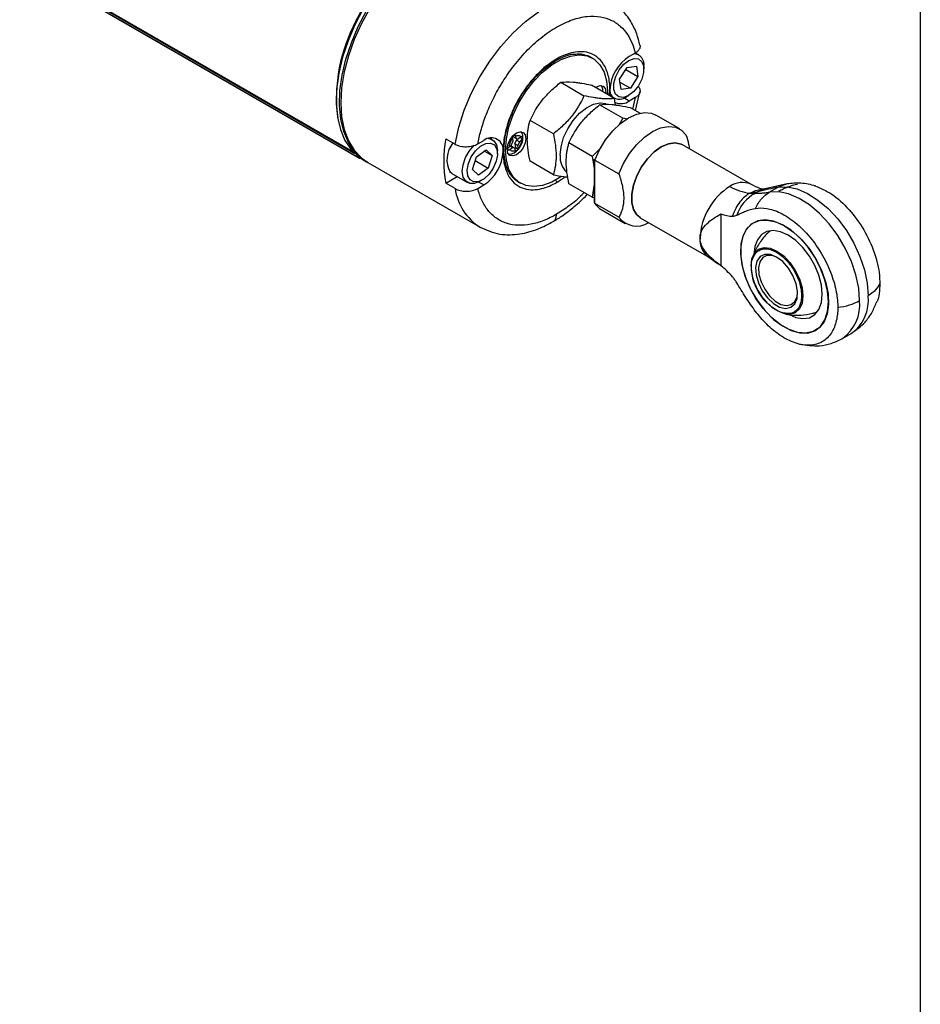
# Model space of a CAD drawing. Header units: millimetres. Extents: x 16 to 683, y 16 to 524.
# Tile 7 of 8: x 582 to 683, y 245 to 355. Entities that reach past the tile are written whole.
import ezdxf

# ---------------------------------------------------------------- set-up
doc = ezdxf.new("R2010")
doc.units = ezdxf.units.MM
doc.header["$LTSCALE"] = 2.5
doc.layers.add('TEXT', color=140, linetype='Continuous', lineweight=25)

msp = doc.modelspace()

# ---------------------------------------------------------------- linework, layer by layer
for p, q in [((402.256, 465.297), (619.395, 339.945)), ((402.2, 465.048), (619.772, 339.446)), ((402.214, 465.234), (619.595, 339.742)), ((402.533, 464.806), (620.104, 339.205)), ((402.535, 464.804), (620.107, 339.203)), ((619.827, 354.638), (619.786, 354.654)), ((646.109, 350.339), (645.837, 350.496)), ((650.86, 350.921), (650.194, 350.536)), ((651.252, 350.705), (650.868, 350.927)), ((649.111, 348.003), (649.961, 349.299)), ((649.816, 349.077), (651.168, 348.296)), ((649.961, 349.299), (650.99, 349.445)), ((650.99, 349.445), (651.168, 348.296)), ((651.826, 349.123), (651.826, 349.437)), ((649.29, 346.854), (649.111, 348.003)), ((651.168, 348.296), (650.319, 347.001)), ((642.561, 347.659), (645.154, 346.162)), ((648.569, 345.856), (645.976, 347.353)), ((646.537, 347.029), (646.555, 347.041)), ((647.081, 347.3), (647.098, 347.276)), ((647.983, 346.195), (648.046, 346.815)), ((649.163, 347.668), (650.319, 347.001)), ((650.319, 347.001), (649.29, 346.854)), ((617.533, 345.843), (617.533, 345.683)), ((647.169, 346.667), (647.214, 346.706)), ((647.214, 346.706), (647.216, 346.64)), ((647.597, 346.556), (647.591, 346.421)), ((648.155, 346.098), (648.483, 345.908)), ((648.66, 345.128), (648.569, 345.856)), ((650.194, 345.574), (649.605, 345.914)), ((649.868, 346.046), (650.14, 346.203)), ((650.86, 345.959), (650.194, 345.574)), ((650.86, 345.959), (650.544, 344.675)), ((650.878, 344.523), (651.375, 346.595)), ((649.489, 343.659), (646.896, 345.156)), ((650.311, 344.851), (651.41, 344.216)), ((649.489, 343.659), (649.027, 342.901)), ((650.052, 343.564), (649.489, 343.659)), ((655.828, 342.463), (653.162, 344.002)), ((641.739, 341.913), (639.146, 343.41)), ((629.752, 341.373), (630.785, 340.776)), ((634.935, 341.285), (634.66, 341.443)), ((637.275, 341.124), (637.215, 341.397)), ((637.262, 341.602), (637.257, 341.624)), ((637.589, 341.413), (637.262, 341.602)), ((637.288, 341.741), (637.326, 341.678)), ((637.533, 341.663), (637.589, 341.413)), ((637.589, 341.413), (637.868, 341.349)), ((637.635, 341.229), (637.797, 341.365)), ((638.134, 341.572), (637.868, 341.349)), ((638.067, 341.515), (638.315, 341.372)), ((632.38, 340.024), (632.903, 340.647)), ((633.32, 340.795), (633.985, 341.179)), ((636.835, 340.484), (637.08, 340.689)), ((637.173, 340.381), (636.9, 340.538)), ((636.907, 340.158), (637.173, 340.381)), ((636.918, 340.553), (637.126, 340.505)), ((637.08, 340.689), (637.275, 341.124)), ((637.453, 340.316), (637.126, 340.505)), ((637.453, 340.316), (637.173, 340.381)), ((637.44, 340.794), (637.635, 341.229)), ((637.44, 340.794), (637.53, 340.384)), ((637.766, 340.606), (637.44, 340.794)), ((637.53, 340.384), (637.451, 340.318)), ((637.508, 340.066), (637.453, 340.316)), ((637.53, 340.384), (637.832, 340.21)), ((637.962, 341.041), (637.635, 341.229)), ((637.962, 341.041), (637.766, 340.606)), ((637.826, 340.333), (637.766, 340.606)), ((638.206, 341.246), (637.962, 341.041)), ((646.074, 339.41), (643.481, 340.908)), ((647.112, 340.415), (646.074, 339.41)), ((663.75, 336.291), (656.114, 340.699)), ((632.73, 337.951), (633.165, 339.368)), ((633.165, 339.368), (634.257, 340.146)), ((634.056, 340.003), (634.914, 339.508)), ((634.257, 340.146), (634.914, 339.508)), ((634.914, 339.508), (634.479, 338.091)), ((635.508, 339.703), (635.508, 340.017)), ((646.074, 339.41), (646.303, 338.102)), ((646.303, 339.084), (646.303, 334.249)), ((620.545, 339.027), (620.921, 338.81)), ((621.06, 338.73), (633.57, 331.508)), ((633.03, 338.928), (634.479, 338.091)), ((634.479, 338.091), (633.387, 337.313)), ((641.739, 337.359), (639.146, 338.856)), ((646.37, 338.989), (649.036, 337.45)), ((646.37, 334.156), (646.37, 338.989)), ((629.752, 336.411), (631.026, 337.146)), ((630.425, 337.493), (630.24, 337.634)), ((630.425, 337.493), (632.166, 336.488)), ((633.387, 337.313), (632.73, 337.951)), ((630.785, 335.814), (629.752, 336.411)), ((633.32, 335.833), (633.985, 336.217)), ((633.985, 336.217), (633.409, 336.55)), ((633.55, 336.626), (633.822, 336.783)), ((637.799, 336.572), (638.071, 336.415)), ((646.074, 334.857), (643.481, 336.354)), ((646.303, 336.319), (646.074, 334.857)), ((667.795, 336.339), (665.172, 335.738)), ((666.778, 335.97), (665.825, 335.42)), ((667.79, 336.33), (666.778, 335.97)), ((646.074, 334.857), (646.303, 334.813)), ((664.509, 335.444), (664.222, 335.279)), ((665.172, 335.738), (665.135, 335.731)), ((649.036, 332.617), (646.37, 334.156)), ((647.085, 333.476), (649.751, 331.937)), ((651.422, 332.571), (659.058, 328.163)), ((660.404, 332.985), (660.404, 327.223)), ((659.058, 328.163), (660.09, 327.436)), ((673.96, 319.12), (674.913, 319.671))]:
    msp.add_line(p, q)
at = {"flags": 128}
for points in [[(635.082, 364.209), (634.582, 364.461), (633.466, 364.797), (632.244, 364.888), (630.939, 364.732), (629.577, 364.331), (628.181, 363.694), (626.779, 362.832), (625.396, 361.76), (624.058, 360.5), (622.79, 359.075), (621.615, 357.51), (620.556, 355.836), (619.632, 354.083), (618.861, 352.284), (618.256, 350.473), (617.83, 348.683), (617.589, 346.948)], [(617.965, 346.731), (618.206, 348.466), (618.633, 350.256), (619.237, 352.067), (620.009, 353.866), (620.932, 355.619), (621.991, 357.293), (623.166, 358.857), (624.434, 360.283), (625.772, 361.543), (627.155, 362.614), (628.557, 363.477), (629.953, 364.114), (631.316, 364.514), (632.62, 364.671), (633.842, 364.58), (634.959, 364.243), (635.528, 363.951)], [(635.597, 363.912), (635.345, 364.048), (634.257, 364.442), (633.058, 364.592), (631.771, 364.494), (630.42, 364.151), (629.03, 363.57), (627.627, 362.76), (626.237, 361.737), (624.886, 360.52), (623.599, 359.131), (622.4, 357.597), (621.311, 355.946), (620.354, 354.209), (619.545, 352.419), (618.899, 350.607), (618.429, 348.809), (618.144, 347.058), (618.048, 345.386)], [(630.785, 340.776), (631.195, 342.644), (631.802, 344.541), (632.594, 346.43), (633.554, 348.27), (634.664, 350.025), (635.9, 351.659), (637.237, 353.138), (638.648, 354.433), (640.103, 355.515), (641.574, 356.364), (643.03, 356.962), (644.44, 357.297), (645.778, 357.362), (647.014, 357.155), (648.107, 356.69)], [(636.406, 340.095), (636.502, 341.357), (636.789, 342.688), (637.257, 344.042), (637.889, 345.374), (638.664, 346.637), (639.556, 347.79), (640.534, 348.792), (641.565, 349.61), (642.614, 350.215), (643.645, 350.588), (644.623, 350.715), (645.515, 350.592), (646.29, 350.224), (646.922, 349.622), (647.39, 348.808), (647.677, 347.808), (647.774, 346.658), (647.766, 346.322)], [(645.438, 350.684), (645.647, 350.595), (645.837, 350.496)], [(650.734, 350.315), (651.238, 350.261), (651.609, 349.953), (651.804, 349.427), (651.797, 348.747), (651.591, 347.995), (651.209, 347.262), (650.699, 346.635), (650.121, 346.192), (649.546, 345.984), (649.042, 346.038), (648.67, 346.346), (648.476, 346.872), (648.483, 347.552), (648.689, 348.304), (649.07, 349.038), (649.581, 349.664), (650.158, 350.107), (650.734, 350.315)], [(617.589, 346.948), (617.539, 345.3), (617.68, 343.77), (618.01, 342.385), (618.523, 341.173), (619.209, 340.155), (620.055, 339.351), (620.545, 339.027)], [(646.436, 347.088), (646.55, 347.161), (646.951, 347.3), (647.29, 347.234), (647.517, 346.973), (647.597, 346.556)], [(648.046, 346.815), (648.087, 346.355), (648.155, 346.098)], [(620.991, 338.771), (620.431, 339.134), (619.585, 339.938), (618.899, 340.956), (618.387, 342.168), (618.057, 343.552), (617.915, 345.083), (617.965, 346.731)], [(618.048, 345.386), (618.144, 343.825), (618.429, 342.404), (618.899, 341.148), (619.545, 340.082), (620.354, 339.226), (621.06, 338.73)], [(642.498, 339.53), (642.596, 340.485), (642.884, 341.494), (643.345, 342.492), (643.949, 343.418), (644.659, 344.213), (645.429, 344.827), (646.211, 345.222), (646.957, 345.372), (647.577, 345.285)], [(646.37, 338.989), (646.896, 340.152), (647.567, 341.251), (648.352, 342.237), (649.218, 343.066), (650.123, 343.701), (651.029, 344.113), (651.895, 344.282), (652.68, 344.203), (653.162, 344.002)], [(649.036, 337.45), (649.562, 338.613), (650.232, 339.712), (651.018, 340.698), (651.883, 341.528), (652.789, 342.162), (653.695, 342.574), (654.561, 342.743), (655.346, 342.664), (656.017, 342.339), (656.542, 341.783)], [(634.523, 341.411), (634.681, 341.385), (635.12, 341.144), (635.405, 340.682), (635.508, 340.045), (635.508, 340.017)], [(638.677, 341.406), (638.597, 340.898), (638.37, 340.374), (638.03, 339.916), (637.629, 339.593), (637.229, 339.454), (636.889, 339.52), (636.662, 339.781), (636.582, 340.198), (636.662, 340.706), (636.889, 341.23), (637.229, 341.688), (637.629, 342.011), (638.03, 342.15), (638.37, 342.084), (638.597, 341.823), (638.677, 341.406)], [(632.47, 336.785), (632.207, 337.238), (632.139, 337.87), (632.273, 338.606), (632.595, 339.356), (633.064, 340.032), (633.625, 340.55), (634.21, 340.848), (634.748, 340.891), (635.174, 340.674), (635.437, 340.222), (635.505, 339.589), (635.371, 338.854), (635.049, 338.103), (634.58, 337.428), (634.019, 336.909), (633.434, 336.611), (632.896, 336.568), (632.47, 336.785)], [(651.464, 332.547), (651.037, 332.882), (650.665, 333.485), (650.474, 334.271), (650.474, 335.195), (650.665, 336.203), (651.037, 337.235), (651.567, 338.233), (652.226, 339.138), (652.974, 339.897), (653.768, 340.467), (654.562, 340.814), (655.31, 340.919), (655.968, 340.774), (656.156, 340.674)], [(656.114, 340.699), (655.968, 340.773), (655.31, 340.918), (654.562, 340.814), (653.768, 340.467), (652.974, 339.897), (652.226, 339.138), (651.568, 338.233), (651.037, 337.235), (650.665, 336.203), (650.474, 335.196), (650.474, 334.272), (650.665, 333.486), (651.037, 332.882), (651.422, 332.571)], [(633.55, 336.626), (632.968, 336.392), (632.419, 336.388), (631.98, 336.629), (631.695, 337.091), (631.592, 337.728), (631.68, 338.48), (631.952, 339.27), (632.38, 340.024)], [(642.563, 337.109), (641.565, 336.538), (640.534, 336.166), (639.556, 336.039), (638.664, 336.161), (637.889, 336.53), (637.257, 337.132), (636.789, 337.946), (636.502, 338.945), (636.406, 340.095)], [(666.778, 335.97), (667.805, 336.004), (668.911, 335.771), (670.063, 335.279), (671.223, 334.542), (672.354, 333.584), (673.419, 332.437), (674.386, 331.136), (675.223, 329.723), (675.904, 328.244), (676.406, 326.745), (676.714, 325.275), (676.817, 323.879)], [(675.864, 323.329), (675.761, 324.724), (675.453, 326.195), (674.951, 327.694), (674.27, 329.173), (673.433, 330.586), (672.466, 331.887), (671.4, 333.034), (670.27, 333.991), (669.11, 334.728), (667.958, 335.221), (666.852, 335.454), (665.825, 335.42)], [(667.502, 331.659), (668.487, 330.975), (669.433, 330.087), (670.299, 329.031), (671.05, 327.853), (671.656, 326.598), (672.093, 325.319), (672.341, 324.069), (672.391, 322.897), (672.241, 321.853), (671.897, 320.979), (671.373, 320.311), (670.691, 319.876), (669.878, 319.692), (668.967, 319.766), (667.997, 320.096), (667.007, 320.668), (666.037, 321.458), (665.126, 322.435), (664.313, 323.558), (663.631, 324.781), (663.107, 326.054), (662.763, 327.325), (662.613, 328.542), (662.663, 329.656), (662.911, 330.62), (663.348, 331.395), (663.954, 331.949), (664.705, 332.26), (665.571, 332.315), (666.517, 332.112), (667.502, 331.659)], [(672.397, 323.18), (672.297, 324.376), (672.001, 325.638), (671.52, 326.916), (670.875, 328.156), (670.091, 329.309), (669.202, 330.326), (668.243, 331.166), (667.254, 331.795), (666.275, 332.187), (665.346, 332.326), (664.506, 332.206), (663.788, 331.833), (663.222, 331.22), (662.831, 330.395), (662.632, 329.39), (662.632, 328.246), (662.831, 327.01), (663.222, 325.734), (663.788, 324.468), (664.506, 323.266), (665.346, 322.175), (666.275, 321.242), (667.254, 320.504), (668.243, 319.99), (669.202, 319.724), (670.091, 319.714), (670.875, 319.962), (671.52, 320.457), (672.001, 321.18), (672.297, 322.1), (672.397, 323.18)], [(668.082, 321.737), (668.745, 321.459), (669.55, 321.32), (670.272, 321.427), (670.875, 321.775), (671.328, 322.347), (671.61, 323.113), (671.705, 324.037), (671.61, 325.07), (671.328, 326.162), (670.875, 327.258), (670.272, 328.302), (669.55, 329.242), (668.745, 330.032), (667.898, 330.631), (667.051, 331.01), (666.246, 331.15), (665.524, 331.043), (664.921, 330.695), (664.468, 330.123), (664.186, 329.356), (664.09, 328.433), (664.09, 328.433)], [(663.918, 328.155), (664.156, 328.631), (664.615, 329.056), (665.213, 329.241), (665.91, 329.172), (666.657, 328.854), (667.405, 328.309), (668.101, 327.574), (668.699, 326.699), (669.158, 325.743), (669.447, 324.772), (669.545, 323.852)], [(663.769, 327.186), (663.868, 327.993), (663.918, 328.155)], [(666.607, 328.191), (665.917, 328.469), (665.289, 328.482), (664.778, 328.23), (664.429, 327.734), (664.274, 327.038), (664.326, 326.205), (664.581, 325.309), (665.016, 324.428), (665.592, 323.642), (666.258, 323.02), (666.955, 322.618), (667.621, 322.471), (668.197, 322.592), (668.632, 322.97), (668.887, 323.573), (668.939, 324.345), (668.784, 325.22), (668.435, 326.118), (667.924, 326.961), (667.296, 327.673), (666.607, 328.191)], [(666.69, 328.141), (666.128, 328.355), (665.544, 328.368), (665.069, 328.133), (664.744, 327.671), (664.6, 327.024), (664.649, 326.25), (664.885, 325.416), (665.29, 324.597), (665.826, 323.865), (666.445, 323.287), (667.094, 322.913), (667.714, 322.776), (668.25, 322.888), (668.654, 323.24), (668.891, 323.801), (668.944, 324.236)], [(669.545, 323.852), (669.447, 323.046), (669.158, 322.408), (668.699, 321.982), (668.101, 321.797), (667.698, 321.808)]]:
    msp.add_lwpolyline(points, dxfattribs=at)
for centre, radius, start, end in [((639.503, 344.87), 21.991, 122.5415, 177.46387), ((635.696, 345.873), 18.129, 151.08528, 187.26667), ((652.71, 346.603), 4.67, 122.60548, 177.39452), ((650.656, 349.647), 1.189, 349.84175, 87.39542), ((649.108, 346.993), 1.214, 213.18008, 308.73521), ((649.304, 346.817), 1.528, 245.69288, 305.61758), ((643.158, 338.892), 13.633, 169.51481, 190.48519), ((634.824, 340.151), 1.327, 350.78596, 129.20329), ((632.791, 339.038), 2.912, 140.0603, 208.83416), ((619.881, 339.525), 0.135, 151.70224, 215.56913), ((622.836, 343.307), 4.929, 231.55782, 236.33785), ((620.139, 339.295), 0.0976, 248.60308, 321.78333), ((631.469, 340.151), 4.67, 302.60548, 357.39452), ((644.812, 339.333), 2.323, 175.13573, 227.50959), ((636.901, 336.715), 6.182, 188.38033, 237.39447), ((665.29, 329.984), 7.211, 122.60548, 177.39452), ((662.779, 334.137), 2.363, 65.94657, 125.59544), ((664.082, 340.434), 5.13, 238.53013, 265.07968), ((666.331, 331.411), 4.405, 118.59723, 160.94247), ((665.744, 333.553), 2.258, 104.67112, 123.15646), ((648.159, 335.321), 2.135, 213.07654, 239.79675), ((651.035, 334.17), 2.532, 217.84227, 301.92917), ((660.438, 330.081), 2.363, 174.39836, 234.0872), ((669.409, 327.182), 5.64, 179.95252, 252.34046), ((672.367, 323.358), 4.481, 304.63075, 6.68143), ((671.287, 322.865), 4.6, 305.51987, 5.79231)]:
    msp.add_arc(centre, radius, start, end)
for points, knots in [([(651.373, 351.8), (651.268, 352.227), (651.03, 353.199), (650.363, 354.524), (649.407, 355.799), (648.553, 356.385), (648.108, 356.69)], [0, 0, 0, 0, 0.1921591, 0.4375964, 0.7071471, 1, 1, 1, 1]), ([(633.32, 340.795), (633.407, 341.255), (633.519, 341.744), (633.808, 342.775), (633.984, 343.318), (634.409, 344.449), (634.66, 345.037), (635.242, 346.243), (635.575, 346.86), (636.325, 348.096), (636.743, 348.716), (637.657, 349.923), (638.152, 350.51), (639.205, 351.614), (639.762, 352.13), (640.909, 353.054), (641.499, 353.463), (642.68, 354.144), (643.27, 354.417), (644.417, 354.817), (644.974, 354.944), (646.027, 355.056), (646.523, 355.041), (647.436, 354.889), (647.854, 354.752), (648.604, 354.381), (648.937, 354.148), (649.52, 353.616), (649.77, 353.316), (650.196, 352.677), (650.372, 352.337), (650.66, 351.639), (650.773, 351.28), (650.86, 350.921)], [0, 0, 0, 0, 0.0625, 0.0625, 0.125, 0.125, 0.1875, 0.1875, 0.25, 0.25, 0.3125, 0.3125, 0.375, 0.375, 0.4375, 0.4375, 0.5, 0.5, 0.5625, 0.5625, 0.625, 0.625, 0.6875, 0.6875, 0.75, 0.75, 0.8125, 0.8125, 0.875, 0.875, 0.9375, 0.9375, 1, 1, 1, 1]), ([(651.381, 351.803), (651.384, 351.797), (651.443, 351.682), (651.375, 351.437), (651.19, 351.139), (650.958, 350.986), (650.86, 350.921)], [0, 0, 0, 0, 0.019772, 0.3727019, 0.733148, 1, 1, 1, 1]), ([(642.09, 350.255), (641.842, 350.111), (641.578, 349.941), (641.02, 349.533), (640.727, 349.296), (640.117, 348.738), (639.801, 348.418), (639.159, 347.687), (638.834, 347.275), (638.198, 346.358), (637.888, 345.852), (637.316, 344.765), (637.054, 344.182), (636.615, 342.977), (636.437, 342.354), (636.197, 341.121), (636.134, 340.512), (636.134, 339.938)], [0, 0, 0, 0, 0.125, 0.125, 0.25, 0.25, 0.375, 0.375, 0.5, 0.5, 0.625, 0.625, 0.75, 0.75, 0.875, 0.875, 1, 1, 1, 1]), ([(637.734, 345.407), (637.875, 345.659), (638.202, 346.241), (638.852, 347.194), (639.733, 348.26), (640.82, 349.308), (641.609, 349.819), (642.01, 350.079)], [0, 0, 0, 0, 0.126818, 0.2933747, 0.5074106, 0.749817, 1, 1, 1, 1]), ([(642.09, 350.255), (642.086, 350.212), (642.078, 350.13), (642.027, 350.097), (642.003, 350.082)], [0, 0, 0, 0, 0.5293537, 1, 1, 1, 1]), ([(642.01, 350.079), (642.63, 350.396), (643.412, 350.797), (644.101, 350.799), (644.244, 350.8)], [0, 0, 0, 0, 0.792752, 1, 1, 1, 1]), ([(648.046, 346.815), (648.046, 347.388), (647.983, 347.925), (647.742, 348.88), (647.565, 349.298), (647.125, 349.996), (646.863, 350.276), (646.291, 350.703), (645.981, 350.85), (645.346, 351.034), (645.02, 351.07), (644.379, 351.061), (644.062, 351.016), (643.452, 350.869), (643.159, 350.768), (642.602, 350.532), (642.338, 350.398), (642.09, 350.255)], [0, 0, 0, 0, 0.125, 0.125, 0.25, 0.25, 0.375, 0.375, 0.5, 0.5, 0.625, 0.625, 0.75, 0.75, 0.875, 0.875, 1, 1, 1, 1]), ([(644.244, 350.8), (644.443, 350.822), (644.874, 350.871), (645.226, 350.717), (645.416, 350.634)], [0, 0, 0, 0, 0.461127, 1, 1, 1, 1]), ([(639.146, 343.41), (639.517, 344.211), (639.965, 344.984), (640.69, 345.887), (640.843, 346.064), (641.159, 346.407), (641.323, 346.574), (641.83, 347.059), (642.189, 347.365), (642.561, 347.659)], [0, 0, 0, 0, 0.5, 0.5, 0.625, 0.625, 0.75, 0.75, 1, 1, 1, 1]), ([(642.561, 347.659), (642.932, 347.716), (643.38, 347.734), (644.105, 347.669), (644.258, 347.652), (644.574, 347.61), (644.738, 347.586), (645.245, 347.501), (645.604, 347.432), (645.976, 347.353)], [0, 0, 0, 0, 0.5, 0.5, 0.625, 0.625, 0.75, 0.75, 1, 1, 1, 1]), ([(647.27, 346.609), (647.265, 346.745), (647.256, 346.995), (647.147, 347.177), (647.098, 347.26)], [0, 0, 0, 0, 0.5444363, 1, 1, 1, 1]), ([(651.148, 347.213), (651.176, 347.191), (651.322, 347.079), (651.415, 346.82), (651.392, 346.478), (651.187, 346.176), (650.957, 346.023), (650.86, 345.959)], [0, 0, 0, 0, 0.0596162, 0.3069297, 0.5564688, 0.8113223, 1, 1, 1, 1]), ([(645.154, 346.162), (644.782, 345.361), (644.335, 344.588), (643.61, 343.685), (643.457, 343.507), (643.14, 343.164), (642.977, 342.998), (642.47, 342.513), (642.111, 342.207), (641.739, 341.913)], [0, 0, 0, 0, 0.5, 0.5, 0.625, 0.625, 0.75, 0.75, 1, 1, 1, 1]), ([(648.569, 345.856), (648.198, 345.799), (647.75, 345.781), (647.025, 345.845), (646.872, 345.863), (646.556, 345.904), (646.392, 345.929), (645.885, 346.013), (645.526, 346.083), (645.154, 346.162)], [0, 0, 0, 0, 0.5, 0.5, 0.625, 0.625, 0.75, 0.75, 1, 1, 1, 1]), ([(636.283, 339.408), (636.28, 339.426), (636.198, 339.933), (636.265, 341.099), (636.622, 342.858), (637.188, 344.312), (637.583, 345.147), (637.733, 345.406), (637.734, 345.407)], [0, 0, 0, 0, 0.0108529, 0.3077699, 0.5956977, 0.8691587, 0.9994466, 1, 1, 1, 1]), ([(643.481, 340.908), (643.852, 341.709), (644.3, 342.481), (645.025, 343.385), (645.178, 343.562), (645.494, 343.905), (645.658, 344.071), (646.165, 344.557), (646.524, 344.863), (646.896, 345.156)], [0, 0, 0, 0, 0.5, 0.5, 0.625, 0.625, 0.75, 0.75, 1, 1, 1, 1]), ([(646.896, 345.156), (647.268, 345.214), (647.715, 345.231), (648.44, 345.167), (648.593, 345.15), (648.91, 345.108), (649.073, 345.083), (649.58, 344.999), (649.939, 344.929), (650.311, 344.851)], [0, 0, 0, 0, 0.5, 0.5, 0.625, 0.625, 0.75, 0.75, 1, 1, 1, 1]), ([(639.146, 338.856), (638.96, 339.707), (638.841, 340.531), (638.84, 341.499), (638.848, 341.689), (638.875, 342.058), (638.896, 342.237), (638.976, 342.761), (639.053, 343.092), (639.146, 343.41)], [0, 0, 0, 0, 0.5, 0.5, 0.625, 0.625, 0.75, 0.75, 1, 1, 1, 1]), ([(636.835, 340.484), (636.837, 340.571), (636.851, 340.663), (636.897, 340.843), (636.929, 340.93), (637.04, 341.17), (637.131, 341.3), (637.215, 341.397)], [0, 0, 0, 0, 0.25, 0.25, 0.5, 0.5, 1, 1, 1, 1]), ([(637.533, 341.663), (637.627, 341.716), (637.738, 341.755), (637.904, 341.746), (637.959, 341.732), (638.057, 341.674), (638.101, 341.63), (638.134, 341.572)], [0, 0, 0, 0, 0.5, 0.5, 0.75, 0.75, 1, 1, 1, 1]), ([(637.643, 339.993), (637.748, 340.093), (637.916, 340.256), (638.107, 340.558), (638.244, 340.853), (638.339, 341.195), (638.366, 341.553), (638.314, 341.896), (638.207, 342.073), (638.153, 342.161)], [0, 0, 0, 0, 0.17760402, 0.28662066, 0.40999227, 0.54677416, 0.69407289, 0.84711192, 1, 1, 1, 1]), ([(641.739, 341.913), (641.925, 341.062), (642.044, 340.237), (642.044, 338.683), (641.925, 337.996), (641.739, 337.359)], [0, 0, 0, 0, 0.5, 0.5, 1, 1, 1, 1]), ([(656.923, 340.232), (656.905, 340.4), (656.849, 340.9), (656.665, 341.431), (656.542, 341.783)], [0, 0, 0, 0, 0.3368502, 1, 1, 1, 1]), ([(630.785, 340.776), (630.869, 340.728), (630.96, 340.686), (631.155, 340.611), (631.26, 340.58), (631.478, 340.529), (631.591, 340.511), (631.821, 340.487), (631.94, 340.481), (632.29, 340.485), (632.525, 340.514), (632.847, 340.594), (632.951, 340.627), (633.146, 340.704), (633.236, 340.747), (633.32, 340.795)], [0, 0, 0, 0, 0.125, 0.125, 0.25, 0.25, 0.375, 0.375, 0.5, 0.5, 0.75, 0.75, 0.875, 0.875, 1, 1, 1, 1]), ([(637.508, 340.066), (637.414, 340.014), (637.303, 339.975), (637.137, 339.983), (637.083, 339.998), (636.984, 340.056), (636.941, 340.1), (636.907, 340.158)], [0, 0, 0, 0, 0.5, 0.5, 0.75, 0.75, 1, 1, 1, 1]), ([(638.206, 341.246), (638.205, 341.159), (638.191, 341.066), (638.144, 340.887), (638.112, 340.8), (638.001, 340.559), (637.91, 340.43), (637.826, 340.333)], [0, 0, 0, 0, 0.25, 0.25, 0.5, 0.5, 1, 1, 1, 1]), ([(643.481, 336.354), (643.295, 337.205), (643.176, 338.028), (643.176, 338.996), (643.183, 339.186), (643.21, 339.555), (643.231, 339.734), (643.311, 340.258), (643.388, 340.589), (643.481, 340.908)], [0, 0, 0, 0, 0.5, 0.5, 0.625, 0.625, 0.75, 0.75, 1, 1, 1, 1]), ([(636.134, 339.938), (636.134, 339.365), (636.197, 338.829), (636.437, 337.874), (636.615, 337.455), (637.054, 336.757), (637.316, 336.477), (637.888, 336.05), (638.198, 335.903), (638.834, 335.72), (639.159, 335.683), (639.801, 335.692), (640.117, 335.738), (640.727, 335.885), (641.02, 335.986), (641.578, 336.221), (641.842, 336.356), (642.09, 336.499)], [0, 0, 0, 0, 0.125, 0.125, 0.25, 0.25, 0.375, 0.375, 0.5, 0.5, 0.625, 0.625, 0.75, 0.75, 0.875, 0.875, 1, 1, 1, 1]), ([(636.969, 337.395), (636.865, 337.546), (636.619, 337.9), (636.393, 338.591), (636.316, 339.16), (636.283, 339.408)], [0, 0, 0, 0, 0.2950295, 0.6932569, 1, 1, 1, 1]), ([(636.715, 339.669), (636.806, 339.665), (636.976, 339.659), (637.236, 339.738), (637.46, 339.849), (637.585, 339.948), (637.643, 339.993)], [0, 0, 0, 0, 0.3068772, 0.5746045, 0.8044176, 1, 1, 1, 1]), ([(637.679, 340.073), (637.674, 340.048), (637.668, 340.015), (637.646, 340), (637.641, 339.996)], [0, 0, 0, 0, 0.7555982, 1, 1, 1, 1]), ([(646.303, 339.069), (646.304, 339.062), (646.305, 339.049), (646.323, 339.021), (646.352, 339.002), (646.37, 338.989)], [0, 0, 0, 0, 0.25477419, 0.51161081, 1, 1, 1, 1]), ([(630.183, 337.698), (630.186, 337.69), (630.197, 337.662), (630.222, 337.645), (630.24, 337.634)], [0, 0, 0, 0, 0.2956333, 1, 1, 1, 1]), ([(637.803, 336.569), (637.561, 336.725), (637.238, 336.931), (637.022, 337.303), (636.969, 337.395)], [0, 0, 0, 0, 0.7537619, 1, 1, 1, 1]), ([(641.739, 337.359), (642.13, 337.278), (642.715, 337.156), (643.194, 337.103), (643.353, 337.085)], [0, 0, 0, 0, 0.6688527, 1, 1, 1, 1]), ([(642.09, 336.499), (642.278, 336.612), (642.59, 336.798), (642.897, 337.033), (643.019, 337.126)], [0, 0, 0, 0, 0.604124, 1, 1, 1, 1]), ([(649.036, 337.45), (649.196, 336.979), (649.331, 336.515), (649.475, 335.832), (649.513, 335.606), (649.566, 335.161), (649.58, 334.941), (649.581, 334.303), (649.527, 333.92), (649.382, 333.395), (649.324, 333.228), (649.191, 332.911), (649.116, 332.761), (649.036, 332.617)], [0, 0, 0, 0, 0.25, 0.25, 0.375, 0.375, 0.5, 0.5, 0.75, 0.75, 0.875, 0.875, 1, 1, 1, 1]), ([(630.785, 335.814), (630.869, 335.766), (630.96, 335.723), (631.155, 335.649), (631.26, 335.618), (631.478, 335.567), (631.591, 335.549), (631.821, 335.525), (631.94, 335.519), (632.29, 335.523), (632.525, 335.552), (632.847, 335.632), (632.951, 335.665), (633.146, 335.742), (633.236, 335.785), (633.32, 335.833)], [0, 0, 0, 0, 0.125, 0.125, 0.25, 0.25, 0.375, 0.375, 0.5, 0.5, 0.75, 0.75, 0.875, 0.875, 1, 1, 1, 1]), ([(642.09, 332.95), (641.628, 332.684), (641.154, 332.451), (640.197, 332.074), (639.714, 331.929), (638.759, 331.745), (638.288, 331.706), (637.379, 331.742), (636.942, 331.818), (636.123, 332.084), (635.74, 332.274), (635.047, 332.759), (634.735, 333.054), (634.193, 333.729), (633.962, 334.109), (633.581, 334.931), (633.431, 335.373), (633.32, 335.833)], [0, 0, 0, 0, 0.125, 0.125, 0.25, 0.25, 0.375, 0.375, 0.5, 0.5, 0.625, 0.625, 0.75, 0.75, 0.875, 0.875, 1, 1, 1, 1]), ([(641.988, 336.793), (642.002, 336.774), (642.043, 336.718), (642.08, 336.61), (642.087, 336.535), (642.09, 336.499)], [0, 0, 0, 0, 0.2162268, 0.6233775, 1, 1, 1, 1]), ([(665.202, 335.73), (665.073, 335.747), (664.779, 335.785), (664.12, 336.108), (663.75, 336.291)], [0, 0, 0, 0, 0.4366569, 1, 1, 1, 1]), ([(666.778, 335.97), (666.449, 335.914), (666.078, 335.831), (665.301, 335.642), (664.898, 335.539), (664.509, 335.444)], [0, 0, 0, 0, 0.5, 0.5, 1, 1, 1, 1]), ([(666.845, 335.55), (667.013, 335.628), (667.18, 335.71), (667.516, 335.866), (667.687, 335.94), (668.209, 336.142), (668.572, 336.246), (668.952, 336.312)], [0, 0, 0, 0, 0.25, 0.25, 0.5, 0.5, 1, 1, 1, 1]), ([(670.954, 336.112), (670.41, 336.245), (669.345, 336.507), (668.3, 336.393), (667.788, 336.338)], [0, 0, 0, 0, 0.5103576, 1, 1, 1, 1]), ([(670.852, 336.131), (671.491, 335.865), (672.793, 335.324), (674.734, 333.545), (676.402, 331.262), (677.59, 328.679), (678.065, 326.634), (678.099, 325.569), (678.108, 325.284)], [0, 0, 0, 0, 0.18086912, 0.36855951, 0.55624991, 0.7439403, 0.93163069, 1, 1, 1, 1]), ([(641.723, 332.14), (642.09, 332.364), (642.887, 332.851), (644.139, 333.854), (645.049, 334.645), (645.497, 335.165), (645.511, 335.182)], [0, 0, 0, 0, 0.2794576, 0.6080275, 0.9874387, 1, 1, 1, 1]), ([(645.172, 335.378), (645.096, 335.295), (644.568, 334.721), (643.526, 333.868), (642.561, 333.252), (642.09, 332.95)], [0, 0, 0, 0, 0.0790982, 0.5494848, 1, 1, 1, 1]), ([(663.642, 335.323), (663.447, 335.21), (663.253, 335.072), (662.875, 334.738), (662.691, 334.544), (662.35, 334.102), (662.193, 333.855), (661.915, 333.318), (661.796, 333.029), (661.7, 332.728)], [0, 0, 0, 0, 0.25, 0.25, 0.5, 0.5, 0.75, 0.75, 1, 1, 1, 1]), ([(663.642, 335.323), (663.848, 335.423), (664.272, 335.631), (664.822, 335.75), (665.15, 335.716), (665.248, 335.706)], [0, 0, 0, 0, 0.39791881, 0.81980466, 1, 1, 1, 1]), ([(664.509, 335.444), (664.356, 335.402), (664.202, 335.368), (663.908, 335.325), (663.768, 335.316), (663.642, 335.323)], [0, 0, 0, 0, 0.5, 0.5, 1, 1, 1, 1]), ([(663.642, 335.323), (663.768, 335.316), (663.876, 335.306), (664.066, 335.289), (664.147, 335.282), (664.222, 335.279)], [0, 0, 0, 0, 0.5, 0.5, 1, 1, 1, 1]), ([(664.222, 335.279), (664.477, 335.295), (664.715, 335.301), (665.099, 335.327), (665.231, 335.338), (665.514, 335.371), (665.664, 335.392), (665.825, 335.42)], [0, 0, 0, 0, 0.5, 0.5, 0.75, 0.75, 1, 1, 1, 1]), ([(664.274, 333.611), (664.444, 334), (664.666, 334.362), (665.195, 334.978), (665.5, 335.233), (665.825, 335.42)], [0, 0, 0, 0, 0.5, 0.5, 1, 1, 1, 1]), ([(646.303, 334.265), (646.304, 334.254), (646.305, 334.232), (646.323, 334.192), (646.352, 334.17), (646.37, 334.156)], [0, 0, 0, 0, 0.2547473, 0.5115749, 1, 1, 1, 1]), ([(662.167, 332.849), (662.336, 332.928), (662.502, 333.009), (662.839, 333.165), (663.009, 333.24), (663.531, 333.441), (663.894, 333.546), (664.274, 333.611)], [0, 0, 0, 0, 0.25, 0.25, 0.5, 0.5, 1, 1, 1, 1]), ([(664.274, 333.611), (664.638, 333.674), (665.053, 333.68), (665.977, 333.526), (666.486, 333.366), (667.562, 332.845), (668.129, 332.483), (669.256, 331.566), (669.815, 331.011), (670.848, 329.767), (671.321, 329.079), (672.128, 327.667), (672.462, 326.944), (672.975, 325.55), (673.155, 324.881), (673.382, 323.648), (673.43, 323.085), (673.43, 322.584)], [0, 0, 0, 0, 0.125, 0.125, 0.25, 0.25, 0.375, 0.375, 0.5, 0.5, 0.625, 0.625, 0.75, 0.75, 0.875, 0.875, 1, 1, 1, 1]), ([(641.71, 332.168), (641.743, 332.176), (641.898, 332.214), (642.043, 332.496), (642.075, 332.803), (642.09, 332.95)], [0, 0, 0, 0, 0.12532319, 0.579696, 1, 1, 1, 1]), ([(658.086, 330.312), (658.086, 330.463), (658.104, 330.61), (658.174, 330.896), (658.227, 331.036), (658.428, 331.438), (658.615, 331.676), (659.059, 332.113), (659.309, 332.306), (659.838, 332.663), (660.117, 332.828), (660.404, 332.985)], [0, 0, 0, 0, 0.125, 0.125, 0.25, 0.25, 0.5, 0.5, 0.75, 0.75, 1, 1, 1, 1]), ([(661.7, 332.728), (661.788, 332.723), (661.869, 332.74), (662.022, 332.786), (662.096, 332.816), (662.167, 332.849)], [0, 0, 0, 0, 0.5, 0.5, 1, 1, 1, 1]), ([(633.56, 331.514), (634.277, 331.199), (635.634, 330.603), (637.901, 330.673), (639.93, 331.202), (641.161, 331.846), (641.723, 332.14)], [0, 0, 0, 0, 0.30149235, 0.57090983, 0.80372255, 1, 1, 1, 1]), ([(660.404, 327.223), (660.117, 327.431), (659.839, 327.645), (659.311, 328.096), (659.062, 328.333), (658.73, 328.719), (658.626, 328.853), (658.443, 329.127), (658.362, 329.268), (658.228, 329.559), (658.175, 329.71), (658.104, 330.009), (658.086, 330.16), (658.086, 330.312)], [0, 0, 0, 0, 0.25, 0.25, 0.5, 0.5, 0.625, 0.625, 0.75, 0.75, 0.875, 0.875, 1, 1, 1, 1]), ([(665.887, 331.071), (665.798, 331), (665.359, 330.647), (664.748, 329.834), (664.175, 328.907), (663.995, 328.306), (663.941, 328.128)], [0, 0, 0, 0, 0.0946255, 0.4689691, 0.8423949, 1, 1, 1, 1]), ([(663.965, 328.017), (664.08, 328.276), (664.27, 328.704), (664.768, 329.014), (665.289, 329.133), (665.918, 329.05), (666.606, 328.752), (667.295, 328.255), (667.923, 327.612), (668.448, 326.891), (668.952, 325.97), (669.331, 324.914), (669.38, 324.194), (669.402, 323.876)], [0, 0, 0, 0, 0.115054, 0.189434, 0.2701104, 0.3556075, 0.4437359, 0.5318642, 0.6173613, 0.6980377, 0.7724177, 0.8995182, 1, 1, 1, 1]), ([(663.769, 327.186), (663.764, 327.172), (663.764, 327.157), (663.779, 327.127), (663.793, 327.114), (663.811, 327.104)], [0, 0, 0, 0, 0.5, 0.5, 1, 1, 1, 1]), ([(663.811, 327.104), (663.812, 327.418), (663.813, 327.769), (663.95, 327.993), (663.965, 328.017)], [0, 0, 0, 0, 0.892947, 1, 1, 1, 1]), ([(667.485, 321.939), (667.422, 321.945), (667.145, 321.972), (666.604, 322.238), (665.919, 322.722), (665.29, 323.369), (664.765, 324.088), (664.261, 325.01), (663.882, 326.066), (663.833, 326.786), (663.811, 327.104)], [0, 0, 0, 0, 0.0386111, 0.1700925, 0.3015739, 0.4291296, 0.5494932, 0.6604629, 0.8500881, 1, 1, 1, 1]), ([(662.167, 325.322), (662.096, 325.438), (662.022, 325.553), (661.868, 325.777), (661.788, 325.886), (661.7, 325.983)], [0, 0, 0, 0, 0.5, 0.5, 1, 1, 1, 1]), ([(664.274, 322.128), (663.894, 322.633), (663.531, 323.155), (663.009, 323.96), (662.839, 324.231), (662.502, 324.776), (662.336, 325.05), (662.167, 325.322)], [0, 0, 0, 0, 0.5, 0.5, 0.75, 0.75, 1, 1, 1, 1]), ([(678.108, 325.284), (678.021, 325.024), (677.865, 324.765), (677.425, 324.286), (677.142, 324.067), (676.817, 323.879)], [0, 0, 0, 0, 0.5, 0.5, 1, 1, 1, 1]), ([(678.108, 325.284), (678.093, 324.498), (678.077, 323.644), (677.718, 323.126), (677.689, 323.084)], [0, 0, 0, 0, 0.9196632, 1, 1, 1, 1]), ([(669.402, 323.876), (669.38, 323.583), (669.331, 322.921), (668.953, 322.3), (668.447, 321.967), (667.983, 321.846), (667.633, 321.911), (667.485, 321.939)], [0, 0, 0, 0, 0.2272029, 0.5145943, 0.6827774, 0.8651976, 1, 1, 1, 1]), ([(669.545, 323.852), (669.521, 323.849), (669.494, 323.849), (669.443, 323.858), (669.42, 323.866), (669.402, 323.876)], [0, 0, 0, 0, 0.5, 0.5, 1, 1, 1, 1]), ([(673.43, 322.584), (673.881, 322.634), (674.329, 322.724), (675.159, 322.978), (675.54, 323.141), (675.864, 323.329)], [0, 0, 0, 0, 0.5, 0.5, 1, 1, 1, 1]), ([(674.913, 319.67), (675.461, 320.058), (676.327, 320.672), (677.227, 321.905), (677.554, 322.68), (677.722, 323.079)], [0, 0, 0, 0, 0.45499836, 0.71964932, 1, 1, 1, 1]), ([(673.43, 322.584), (673.43, 322.083), (673.382, 321.575), (673.155, 320.605), (672.975, 320.143), (672.462, 319.342), (672.128, 319.004), (671.321, 318.524), (670.848, 318.383), (669.815, 318.332), (669.256, 318.421), (668.129, 318.805), (667.562, 319.098), (666.486, 319.82), (665.977, 320.248), (665.053, 321.16), (664.638, 321.645), (664.274, 322.128)], [0, 0, 0, 0, 0.125, 0.125, 0.25, 0.25, 0.375, 0.375, 0.5, 0.5, 0.625, 0.625, 0.75, 0.75, 0.875, 0.875, 1, 1, 1, 1]), ([(667.566, 321.855), (667.74, 321.816), (668.316, 321.685), (669.349, 321.702), (670.342, 321.811), (670.881, 322.009), (671.015, 322.058)], [0, 0, 0, 0, 0.1539838, 0.5107935, 0.8789044, 1, 1, 1, 1]), ([(669.16, 318.477), (669.914, 318.367), (671.106, 318.194), (672.735, 318.52), (673.542, 318.915), (673.96, 319.12)], [0, 0, 0, 0, 0.4524997, 0.7163998, 1, 1, 1, 1])]:
    msp.add_open_spline(points, degree=3, knots=knots)
for points in [[(637.161, 341.548), (637.218, 341.59), (637.272, 341.633), (637.326, 341.678)], [(637.215, 341.397), (637.205, 341.444), (637.187, 341.494), (637.161, 341.548)], [(637.326, 341.678), (637.379, 341.722), (637.43, 341.768), (637.479, 341.815)], [(637.479, 341.815), (637.505, 341.761), (637.523, 341.711), (637.533, 341.663)], [(638.134, 341.572), (638.18, 341.61), (638.217, 341.652), (638.244, 341.698)], [(638.315, 341.372), (638.288, 341.326), (638.252, 341.284), (638.206, 341.246)], [(638.244, 341.698), (638.276, 341.584), (638.3, 341.476), (638.315, 341.372)], [(636.677, 340.386), (636.737, 340.413), (636.789, 340.445), (636.835, 340.484)], [(636.749, 340.06), (636.733, 340.164), (636.709, 340.272), (636.677, 340.386)], [(636.907, 340.158), (636.861, 340.119), (636.809, 340.086), (636.749, 340.06)], [(637.832, 340.21), (637.783, 340.163), (637.732, 340.118), (637.679, 340.073)], [(637.826, 340.333), (637.837, 340.286), (637.839, 340.245), (637.832, 340.21)], [(637.514, 339.943), (637.52, 339.978), (637.518, 340.019), (637.508, 340.066)], [(637.679, 340.073), (637.626, 340.029), (637.571, 339.985), (637.514, 339.943)], [(660.404, 332.985), (660.851, 332.837), (661.288, 332.751), (661.7, 332.728)], [(661.7, 325.983), (661.288, 326.436), (660.851, 326.854), (660.404, 327.223)]]:
    msp.add_open_spline(points, degree=3)
at = {"layer": 'TEXT'}
msp.add_line((682.625, 523.875), (682.625, 15.875), dxfattribs=at)

doc.saveas('drawing.dxf')
